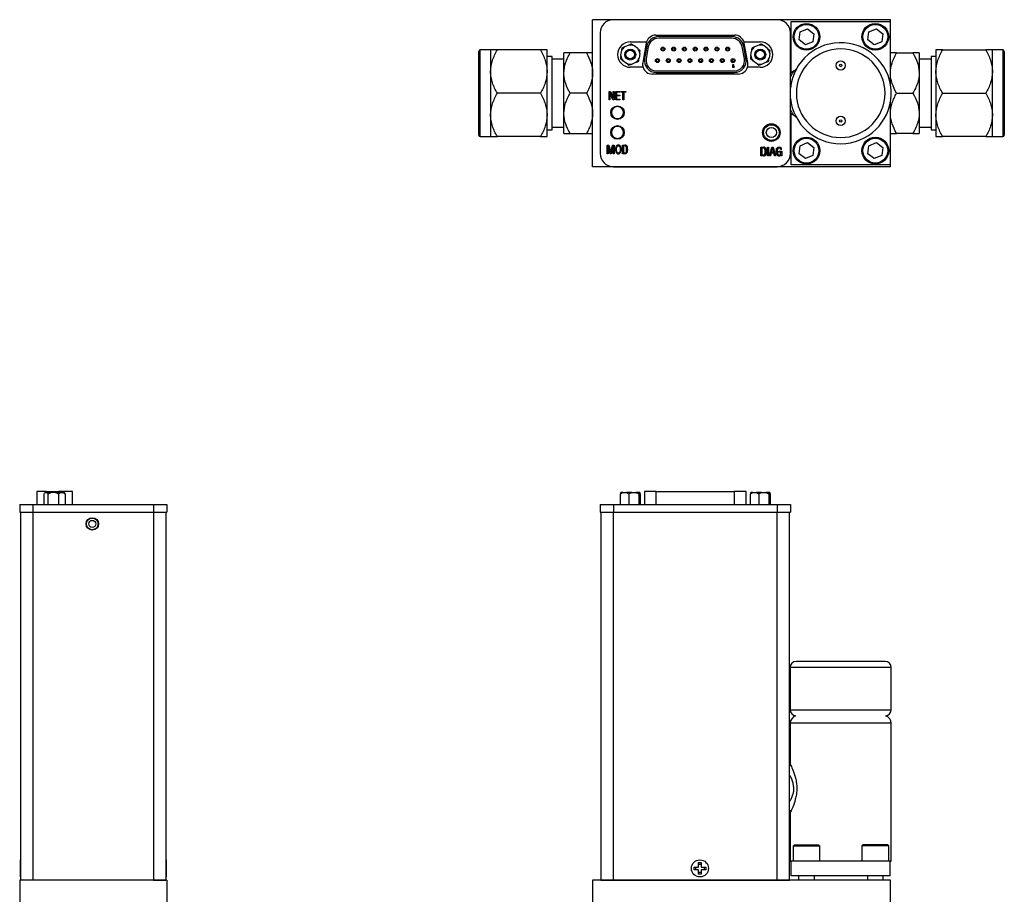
# Model space of a CAD drawing. Header units: inches. Extents: x 2.3 to 13.4, y 1.9 to 9.1.
# Tile 2 of 5: x 2.3 to 7.3, y 4.7 to 9.1. Entities that reach past the tile are written whole.
import ezdxf

# ---------------------------------------------------------------- set-up
doc = ezdxf.new("R2010")
doc.units = ezdxf.units.IN
doc.header["$MEASUREMENT"] = 0

msp = doc.modelspace()

# ---------------------------------------------------------------- linework, layer by layer
at = {"color": 7, "linetype": 'Continuous', "lineweight": 25}
for p, q in [((5.1838, 8.3325), (5.1838, 9.075)), ((6.6868, 9.075), (5.1838, 9.075)), ((6.1152, 9.0748), (5.2885, 9.0748)), ((6.1858, 8.8077), (6.1858, 9.0663)), ((6.1858, 9.0663), (6.6858, 9.0663)), ((6.6858, 9.0663), (6.6858, 8.754)), ((6.6868, 8.7487), (6.6868, 9.075)), ((5.2215, 9.0079), (5.2215, 8.3996)), ((5.5027, 8.9971), (5.901, 8.9971)), ((6.1822, 8.3996), (6.1822, 9.0079)), ((6.2257, 8.9732), (6.231, 9.0135)), ((6.231, 9.0135), (6.2686, 9.0291)), ((6.2686, 9.0291), (6.3009, 9.0043)), ((6.3009, 9.0043), (6.2956, 8.964)), ((6.5732, 8.9732), (6.5785, 9.0135)), ((6.5785, 9.0135), (6.6161, 9.0291)), ((6.6161, 9.0291), (6.6484, 9.0043)), ((6.6484, 9.0043), (6.6431, 8.964)), ((5.3739, 8.9626), (5.4557, 8.9626)), ((5.4542, 8.9564), (5.4368, 8.858)), ((5.8876, 8.9893), (5.5161, 8.9893)), ((5.8876, 8.9811), (5.5161, 8.9811)), ((5.948, 8.9626), (6.0298, 8.9626)), ((5.9668, 8.858), (5.9495, 8.9564)), ((6.258, 8.9484), (6.2257, 8.9732)), ((6.2956, 8.964), (6.258, 8.9484)), ((6.6055, 8.9484), (6.5732, 8.9732)), ((6.6431, 8.964), (6.6055, 8.9484)), ((4.6688, 8.9225), (4.6163, 8.9225)), ((4.6163, 8.485), (4.6163, 8.9225)), ((4.6688, 8.9225), (4.6688, 8.8131)), ((4.92, 8.9225), (4.7027, 8.9225)), ((4.9538, 8.8131), (4.9538, 8.9225)), ((5.0388, 8.8053), (5.0388, 8.9069)), ((5.1524, 8.9069), (5.0703, 8.9069)), ((5.326, 8.8936), (5.3289, 8.9158)), ((5.3663, 8.9461), (5.3456, 8.9375)), ((5.4112, 8.9289), (5.3934, 8.9426)), ((5.4217, 8.9037), (5.4187, 8.8814)), ((5.4568, 8.9396), (5.4461, 8.8786)), ((5.4649, 8.9382), (5.4541, 8.8772)), ((5.9496, 8.8772), (5.9388, 8.9382)), ((5.9576, 8.8786), (5.9469, 8.9396)), ((5.982, 8.8936), (5.9849, 8.9158)), ((6.0223, 8.9461), (6.0016, 8.9375)), ((6.0672, 8.9289), (6.0494, 8.9426)), ((6.0777, 8.9037), (6.0747, 8.8814)), ((6.7183, 8.9069), (6.8004, 8.9069)), ((6.8318, 8.9069), (6.8318, 8.8053)), ((6.9168, 8.9225), (6.9168, 8.8131)), ((6.9507, 8.9225), (7.168, 8.9225)), ((7.2543, 8.9225), (7.2018, 8.9225)), ((7.2018, 8.8131), (7.2018, 8.9225)), ((7.2543, 8.9225), (7.2543, 8.5143)), ((4.9788, 8.8892), (4.9538, 8.8892)), ((4.9788, 8.5183), (4.9788, 8.8892)), ((5.0388, 8.8755), (4.9788, 8.8755)), ((5.3365, 8.8684), (5.3543, 8.8547)), ((5.3814, 8.8511), (5.4021, 8.8597)), ((5.8923, 8.8486), (5.8952, 8.8486)), ((5.8923, 8.8336), (5.8923, 8.8486)), ((5.8952, 8.8486), (5.8952, 8.8362)), ((5.9925, 8.8684), (6.0103, 8.8547)), ((6.0374, 8.8511), (6.0581, 8.8597)), ((6.8918, 8.8755), (6.8318, 8.8755)), ((6.9168, 8.8892), (6.8918, 8.8892)), ((6.8918, 8.8892), (6.8918, 8.5431)), ((4.6688, 8.8131), (4.6688, 8.5944)), ((4.9538, 8.5944), (4.9538, 8.8131)), ((5.0388, 8.6022), (5.0388, 8.8053)), ((5.4384, 8.8347), (5.3739, 8.8347)), ((5.9184, 8.8002), (5.4853, 8.8002)), ((5.5053, 8.8161), (5.8984, 8.8161)), ((5.5053, 8.8079), (5.8984, 8.8079)), ((5.8952, 8.8336), (5.8923, 8.8336)), ((5.8952, 8.8362), (5.8981, 8.8384)), ((5.8981, 8.8359), (5.8952, 8.8336)), ((5.8981, 8.8384), (5.8981, 8.8359)), ((6.0298, 8.8347), (5.9653, 8.8347)), ((6.2004, 8.8161), (6.1822, 8.8056)), ((6.8318, 8.8053), (6.8318, 8.6022)), ((6.9168, 8.8131), (6.9168, 8.5944)), ((7.2018, 8.5944), (7.2018, 8.8131)), ((4.92, 8.7037), (4.7027, 8.7037)), ((5.1524, 8.7037), (5.0703, 8.7037)), ((5.2668, 8.713), (5.2734, 8.713)), ((5.2668, 8.6697), (5.2668, 8.713)), ((5.2714, 8.7069), (5.2714, 8.6697)), ((5.2863, 8.6697), (5.2714, 8.7069)), ((5.2734, 8.713), (5.2879, 8.6766)), ((5.2879, 8.713), (5.2925, 8.713)), ((5.2879, 8.6766), (5.2879, 8.713)), ((5.2925, 8.713), (5.2925, 8.6697)), ((5.3003, 8.713), (5.3218, 8.713)), ((5.3003, 8.6697), (5.3003, 8.713)), ((5.3049, 8.7083), (5.3049, 8.6945)), ((5.3218, 8.7083), (5.3049, 8.7083)), ((5.3218, 8.713), (5.3218, 8.7083)), ((5.3253, 8.713), (5.3519, 8.713)), ((5.3253, 8.7083), (5.3253, 8.713)), ((5.3364, 8.7083), (5.3253, 8.7083)), ((5.3364, 8.6697), (5.3364, 8.7083)), ((5.3415, 8.7083), (5.3415, 8.6697)), ((5.3519, 8.7083), (5.3415, 8.7083)), ((5.3519, 8.713), (5.3519, 8.7083)), ((6.7183, 8.7037), (6.8004, 8.7037)), ((6.9507, 8.7037), (7.168, 8.7037)), ((5.2714, 8.6697), (5.2668, 8.6697)), ((5.2925, 8.6697), (5.2863, 8.6697)), ((5.3218, 8.6697), (5.3003, 8.6697)), ((5.3049, 8.6945), (5.3206, 8.6945)), ((5.3049, 8.6901), (5.3049, 8.6743)), ((5.3206, 8.6901), (5.3049, 8.6901)), ((5.3049, 8.6743), (5.3218, 8.6743)), ((5.3206, 8.6945), (5.3206, 8.6901)), ((5.3218, 8.6743), (5.3218, 8.6697)), ((5.3415, 8.6697), (5.3364, 8.6697)), ((6.6858, 8.6535), (6.6858, 8.3413)), ((6.6868, 8.3325), (6.6868, 8.6588)), ((5.0388, 8.5006), (5.0388, 8.6022)), ((6.1822, 8.6019), (6.1993, 8.5921)), ((6.1858, 8.3413), (6.1858, 8.5998)), ((6.8318, 8.6022), (6.8318, 8.5006)), ((4.6688, 8.5944), (4.6688, 8.485)), ((4.9538, 8.485), (4.9538, 8.5944)), ((6.9168, 8.5944), (6.9168, 8.485)), ((7.2018, 8.485), (7.2018, 8.5944)), ((4.9538, 8.5183), (4.9788, 8.5183)), ((4.9788, 8.532), (5.0388, 8.532)), ((5.0703, 8.5006), (5.1524, 8.5006)), ((6.8004, 8.5006), (6.7183, 8.5006)), ((6.8318, 8.532), (6.8918, 8.532)), ((6.8918, 8.5431), (6.8918, 8.5183)), ((6.8918, 8.5183), (6.9168, 8.5183)), ((7.2543, 8.5143), (7.2543, 8.485)), ((4.6163, 8.485), (4.6688, 8.485)), ((4.92, 8.485), (4.7027, 8.485)), ((6.231, 8.4385), (6.2686, 8.4541)), ((6.2686, 8.4541), (6.3009, 8.4293)), ((6.5785, 8.4385), (6.6161, 8.4541)), ((6.6161, 8.4541), (6.6484, 8.4293)), ((7.168, 8.485), (6.9507, 8.485)), ((7.2018, 8.485), (7.2543, 8.485)), ((5.2578, 8.4416), (5.2662, 8.4416)), ((5.2578, 8.3985), (5.2578, 8.4416)), ((5.2626, 8.4386), (5.2626, 8.3985)), ((5.2726, 8.3985), (5.2626, 8.4386)), ((5.2662, 8.4416), (5.2749, 8.4052)), ((5.2749, 8.4052), (5.2846, 8.4416)), ((5.2879, 8.4386), (5.2775, 8.3985)), ((5.2846, 8.4416), (5.2926, 8.4416)), ((5.2879, 8.3985), (5.2879, 8.4386)), ((5.2926, 8.4416), (5.2926, 8.3985)), ((5.334, 8.3983), (5.334, 8.4417)), ((5.334, 8.4417), (5.3467, 8.4417)), ((5.3389, 8.4375), (5.3389, 8.4025)), ((6.0336, 8.3876), (6.0336, 8.4311)), ((6.0336, 8.4311), (6.0463, 8.4311)), ((6.0385, 8.4268), (6.0385, 8.3919)), ((6.0671, 8.4312), (6.0722, 8.4312)), ((6.0671, 8.3877), (6.0671, 8.4312)), ((6.0722, 8.4312), (6.0722, 8.3877)), ((6.0769, 8.3877), (6.0888, 8.431)), ((6.085, 8.4003), (6.0819, 8.3877)), ((6.0986, 8.4003), (6.085, 8.4003)), ((6.0861, 8.4047), (6.0918, 8.4271)), ((6.0975, 8.4047), (6.0861, 8.4047)), ((6.0888, 8.431), (6.095, 8.431)), ((6.0918, 8.4271), (6.0975, 8.4047)), ((6.095, 8.431), (6.107, 8.3877)), ((6.1019, 8.3877), (6.0986, 8.4003)), ((6.1238, 8.4104), (6.1384, 8.4104)), ((6.1238, 8.406), (6.1238, 8.4104)), ((6.1337, 8.406), (6.1238, 8.406)), ((6.1379, 8.4188), (6.1331, 8.4188)), ((6.1384, 8.4104), (6.1384, 8.3878)), ((6.2257, 8.3982), (6.231, 8.4385)), ((6.3009, 8.4293), (6.2956, 8.389)), ((6.5732, 8.3982), (6.5785, 8.4385)), ((6.6484, 8.4293), (6.6431, 8.389)), ((5.2626, 8.3985), (5.2578, 8.3985)), ((5.2775, 8.3985), (5.2726, 8.3985)), ((5.2926, 8.3985), (5.2879, 8.3985)), ((5.3467, 8.3983), (5.334, 8.3983)), ((6.0463, 8.3876), (6.0336, 8.3876)), ((6.0722, 8.3877), (6.0671, 8.3877)), ((6.0819, 8.3877), (6.0769, 8.3877)), ((6.107, 8.3877), (6.1019, 8.3877)), ((6.1341, 8.3878), (6.1341, 8.392)), ((6.1384, 8.3878), (6.1341, 8.3878)), ((6.258, 8.3734), (6.2257, 8.3982)), ((6.2956, 8.389), (6.258, 8.3734)), ((6.6055, 8.3734), (6.5732, 8.3982)), ((6.6431, 8.389), (6.6055, 8.3734)), ((6.6868, 8.3325), (5.1838, 8.3325)), ((5.2885, 8.3327), (6.1152, 8.3327)), ((6.6858, 8.3413), (6.1858, 8.3413)), ((2.3773, 6.6928), (2.3773, 6.6275)), ((2.427, 6.6928), (2.3773, 6.6928)), ((2.4144, 6.6275), (2.4144, 6.681)), ((2.4199, 6.6869), (2.4171, 6.6841)), ((2.4205, 6.6869), (2.4199, 6.6869)), ((2.4205, 6.6869), (2.4291, 6.6869)), ((2.427, 6.6928), (2.488, 6.6928)), ((2.427, 6.6869), (2.427, 6.6928)), ((2.4508, 6.6869), (2.4291, 6.6869)), ((2.4351, 6.6275), (2.4351, 6.681)), ((2.473, 6.6869), (2.4508, 6.6869)), ((2.4982, 6.6869), (2.473, 6.6869)), ((2.5587, 6.6928), (2.488, 6.6928)), ((2.488, 6.6928), (2.488, 6.6869)), ((2.4886, 6.6275), (2.4886, 6.681)), ((2.4982, 6.6869), (2.5119, 6.6869)), ((2.516, 6.6869), (2.5119, 6.6869)), ((2.5188, 6.6841), (2.516, 6.6869)), ((2.5215, 6.681), (2.5186, 6.6839)), ((2.5215, 6.681), (2.5215, 6.6275)), ((2.5587, 6.6275), (2.5587, 6.6928)), ((5.324, 6.6275), (5.324, 6.681)), ((5.3365, 6.6869), (5.326, 6.6869)), ((5.3365, 6.6869), (5.3543, 6.6869)), ((5.3814, 6.6869), (5.3543, 6.6869)), ((5.3668, 6.681), (5.3668, 6.6275)), ((5.3814, 6.6869), (5.4021, 6.6869)), ((5.4187, 6.6869), (5.4021, 6.6869)), ((5.4167, 6.681), (5.4167, 6.6275)), ((5.4217, 6.6869), (5.4187, 6.6869)), ((5.4237, 6.681), (5.4237, 6.6275)), ((5.4451, 6.6928), (5.4451, 6.6275)), ((5.5053, 6.6928), (5.4451, 6.6928)), ((5.5053, 6.6928), (5.8984, 6.6928)), ((5.5053, 6.6275), (5.5053, 6.6928)), ((5.9586, 6.6928), (5.8984, 6.6928)), ((5.8984, 6.6928), (5.8984, 6.6275)), ((5.9586, 6.6275), (5.9586, 6.6928)), ((5.98, 6.6275), (5.98, 6.681)), ((5.9925, 6.6869), (5.982, 6.6869)), ((5.9925, 6.6869), (6.0103, 6.6869)), ((6.0374, 6.6869), (6.0103, 6.6869)), ((6.0228, 6.681), (6.0228, 6.6275)), ((6.0374, 6.6869), (6.0581, 6.6869)), ((6.0747, 6.6869), (6.0581, 6.6869)), ((6.0727, 6.681), (6.0727, 6.6275)), ((6.0777, 6.6869), (6.0747, 6.6869)), ((6.0797, 6.681), (6.0797, 6.6275)), ((2.2918, 6.6275), (2.2918, 6.5881)), ((2.2918, 6.6275), (2.3587, 6.6275)), ((2.3587, 6.6275), (2.3587, 6.5881)), ((2.3587, 6.6275), (2.967, 6.6275)), ((2.9281, 6.6285), (2.9281, 6.6275)), ((2.965, 6.6275), (2.965, 6.6285)), ((2.967, 6.6275), (2.967, 6.5881)), ((2.967, 6.6275), (3.0339, 6.6275)), ((3.0339, 6.6275), (3.0339, 6.5881)), ((5.2215, 6.6275), (5.2215, 6.5881)), ((5.2215, 6.6275), (5.2885, 6.6275)), ((5.2885, 6.6275), (5.2885, 6.5881)), ((5.2885, 6.6275), (6.1152, 6.6275)), ((5.3046, 6.6285), (5.3046, 6.6275)), ((5.3222, 6.6275), (5.3222, 6.6285)), ((6.1152, 6.6275), (6.1152, 6.5881)), ((6.1152, 6.6275), (6.1822, 6.6275)), ((6.1822, 6.6275), (6.1822, 6.5881)), ((2.2918, 6.5881), (2.3587, 6.5881)), ((2.2956, 6.5881), (2.2956, 4.7309)), ((2.3581, 6.5881), (2.3581, 4.7309)), ((2.3587, 6.5881), (2.967, 6.5881)), ((2.967, 6.5881), (3.0339, 6.5881)), ((2.9676, 6.5881), (2.9676, 4.7309)), ((3.0301, 6.5881), (3.0301, 4.7309)), ((5.2215, 6.5881), (5.2885, 6.5881)), ((5.2253, 6.5881), (5.2253, 4.7309)), ((5.2878, 6.5881), (5.2878, 4.7309)), ((5.2885, 6.5881), (6.1152, 6.5881)), ((6.1152, 6.5881), (6.1822, 6.5881)), ((6.1158, 4.7309), (6.1158, 6.5881)), ((6.1783, 4.7309), (6.1783, 6.5881)), ((6.6596, 5.8348), (6.4358, 5.8348)), ((6.1808, 5.8035), (6.1808, 5.591)), ((6.4358, 5.8035), (6.1808, 5.8035)), ((6.6908, 5.8035), (6.4358, 5.8035)), ((6.6908, 5.591), (6.6908, 5.8035)), ((6.1808, 5.591), (6.6908, 5.591)), ((6.1808, 5.5224), (6.1808, 5.3174)), ((6.6908, 5.5224), (6.1808, 5.5224)), ((6.6908, 4.8268), (6.6908, 5.5224)), ((6.1808, 5.0713), (6.1808, 4.8268)), ((6.2008, 4.9068), (6.1958, 4.9018)), ((6.1958, 4.9018), (6.1958, 4.8268)), ((6.3308, 4.9018), (6.1958, 4.9018)), ((6.2056, 4.9068), (6.2008, 4.9068)), ((6.3258, 4.9068), (6.2056, 4.9068)), ((6.3308, 4.9018), (6.3258, 4.9068)), ((6.3308, 4.8268), (6.3308, 4.9018)), ((6.5483, 4.9088), (6.5433, 4.9038)), ((6.5433, 4.9038), (6.5433, 4.8268)), ((6.6783, 4.9038), (6.5433, 4.9038)), ((6.5531, 4.9088), (6.5483, 4.9088)), ((6.6733, 4.9088), (6.5531, 4.9088)), ((6.6783, 4.9038), (6.6733, 4.9088)), ((6.6783, 4.8268), (6.6783, 4.9038)), ((2.2956, 4.8312), (2.2936, 4.8329)), ((2.2936, 4.8329), (2.2936, 4.7469)), ((3.0321, 4.8329), (3.0301, 4.8312)), ((3.0321, 4.7469), (3.0321, 4.8329)), ((6.1808, 4.8268), (6.1858, 4.8268)), ((6.1858, 4.7518), (6.1858, 4.8268)), ((6.6858, 4.8268), (6.1858, 4.8268)), ((6.6858, 4.7518), (6.6858, 4.8268)), ((6.6858, 4.8268), (6.6908, 4.8268)), ((5.6955, 4.7966), (5.7187, 4.7966)), ((5.6955, 4.7831), (5.6955, 4.7966)), ((5.7187, 4.7831), (5.6955, 4.7831)), ((5.7042, 4.7831), (5.7042, 4.7966)), ((5.7187, 4.8199), (5.7322, 4.8199)), ((5.7187, 4.7966), (5.7187, 4.8199)), ((5.7187, 4.8112), (5.7322, 4.8112)), ((5.7187, 4.7599), (5.7187, 4.7831)), ((5.7322, 4.8199), (5.7322, 4.7966)), ((5.7322, 4.7966), (5.7555, 4.7966)), ((5.7555, 4.7831), (5.7322, 4.7831)), ((5.7322, 4.7831), (5.7322, 4.7599)), ((5.7468, 4.7966), (5.7468, 4.7831)), ((5.7555, 4.7966), (5.7555, 4.7831)), ((3.0341, 4.7308), (2.2916, 4.7308)), ((2.2916, 4.7308), (2.2916, 3.9883)), ((2.2936, 4.7469), (2.2956, 4.7485)), ((2.3581, 4.7309), (2.2956, 4.7309)), ((2.3381, 4.7309), (2.3381, 4.7308)), ((2.9676, 4.7309), (2.3581, 4.7309)), ((2.4176, 4.7308), (2.4176, 4.7309)), ((2.9131, 4.7309), (2.9131, 4.7308)), ((2.9676, 4.7309), (3.0301, 4.7309)), ((2.9926, 4.7308), (2.9926, 4.7309)), ((3.0301, 4.7485), (3.0321, 4.7469)), ((3.0341, 4.7308), (3.0341, 3.9883)), ((6.6868, 4.7308), (5.1838, 4.7308)), ((5.1838, 4.7308), (5.1838, 3.9883)), ((5.2253, 4.7309), (5.2878, 4.7309)), ((5.2878, 4.7309), (6.1158, 4.7309)), ((5.7322, 4.7685), (5.7187, 4.7685)), ((5.7322, 4.7599), (5.7187, 4.7599)), ((6.1158, 4.7309), (6.1783, 4.7309)), ((6.6858, 4.7518), (6.1858, 4.7518)), ((6.2236, 4.7518), (6.2236, 4.7308)), ((6.3031, 4.7308), (6.3031, 4.7518)), ((6.5711, 4.7518), (6.5711, 4.7308)), ((6.6506, 4.7308), (6.6506, 4.7518)), ((6.6868, 3.9883), (6.6868, 4.7308))]:
    msp.add_line(p, q, dxfattribs=at)
for centre, radius in [((6.2633, 8.9887), 0.0675), ((6.2633, 8.9887), 0.0625), ((6.6108, 8.9887), 0.0675), ((6.6108, 8.9887), 0.0625), ((5.3738, 8.8986), 0.0276), ((5.3738, 8.8986), 0.0217), ((5.5383, 8.9266), 0.01), ((5.5383, 8.9266), 0.00625), ((5.5928, 8.9266), 0.01), ((5.5928, 8.9266), 0.00625), ((5.6473, 8.9266), 0.01), ((5.6473, 8.9266), 0.00625), ((5.7018, 8.9266), 0.01), ((5.7018, 8.9266), 0.00625), ((5.7563, 8.9266), 0.01), ((5.7563, 8.9266), 0.00625), ((5.8108, 8.9266), 0.01), ((5.8108, 8.9266), 0.00625), ((5.8653, 8.9266), 0.01), ((5.8653, 8.9266), 0.00625), ((6.0298, 8.8986), 0.0276), ((6.0298, 8.8986), 0.0217), ((5.5111, 8.8686), 0.01), ((5.5111, 8.8686), 0.00625), ((5.5656, 8.8686), 0.01), ((5.5656, 8.8686), 0.00625), ((5.6201, 8.8686), 0.01), ((5.6201, 8.8686), 0.00625), ((5.6746, 8.8686), 0.01), ((5.6746, 8.8686), 0.00625), ((5.7291, 8.8686), 0.01), ((5.7291, 8.8686), 0.00625), ((5.7836, 8.8686), 0.01), ((5.7836, 8.8686), 0.00625), ((5.8381, 8.8686), 0.01), ((5.8381, 8.8686), 0.00625), ((5.8926, 8.8686), 0.01), ((5.8926, 8.8686), 0.00625), ((6.4358, 8.8438), 0.0235), ((6.4358, 8.8438), 0.00603), ((5.3093, 8.6058), 0.0344), ((6.086, 8.505), 0.0443), ((6.4358, 8.5638), 0.0235), ((6.4358, 8.5638), 0.00603), ((5.3093, 8.5058), 0.0344), ((6.086, 8.505), 0.0394), ((6.086, 8.505), 0.0256), ((6.2633, 8.4138), 0.0675), ((6.2633, 8.4138), 0.0625), ((6.6108, 8.4138), 0.0675), ((6.6108, 8.4138), 0.0625), ((2.6579, 6.5291), 0.0315), ((2.6579, 6.5291), 0.0295), ((2.6579, 6.5291), 0.0178), ((5.7255, 4.7899), 0.043)]:
    msp.add_circle(centre, radius, dxfattribs=at)
for centre, radius, start, end in [((5.2885, 9.0079), 0.0669, 90, 180), ((6.1152, 9.0079), 0.0669, 0, 90), ((5.5027, 8.9478), 0.0492, 90, 162.5424), ((5.901, 8.9478), 0.0492, 17.4576, 90), ((5.3739, 8.8986), 0.064, 90, 270), ((5.3738, 8.8986), 0.0481, 66.0156, 99.0297), ((5.5027, 8.9478), 0.0492, 162.5424, 170), ((5.5161, 8.9291), 0.0602, 90, 170), ((5.5161, 8.9291), 0.052, 90, 170), ((5.8876, 8.9291), 0.0602, 10, 90), ((5.8876, 8.9291), 0.052, 10, 90), ((5.901, 8.9478), 0.0492, 10, 17.4576), ((6.0298, 8.8986), 0.0481, 66.0156, 99.0297), ((6.0298, 8.8986), 0.064, 270, 90), ((6.4358, 8.7037), 0.255, 270, 174.1788), ((4.6163, 8.915), 0.0075, 90, 180), ((5.3738, 8.8986), 0.0481, 126.0156, 159.0297), ((5.3738, 8.8986), 0.0481, 6.0156, 39.0297), ((6.0298, 8.8986), 0.0481, 126.0156, 159.0297), ((6.0298, 8.8986), 0.0481, 6.0156, 39.0297), ((7.2543, 8.915), 0.0075, 0, 90), ((5.3738, 8.8986), 0.0481, 186.0156, 219.0297), ((5.3738, 8.8986), 0.0481, 246.0156, 279.0297), ((5.3738, 8.8986), 0.0481, 306.0156, 339.0297), ((5.4853, 8.8494), 0.0492, 170, 197.4576), ((5.5053, 8.8681), 0.0602, 170, 270), ((5.5053, 8.8681), 0.052, 170, 270), ((5.8984, 8.8681), 0.0602, 270, 10), ((5.8984, 8.8681), 0.052, 270, 10), ((5.9184, 8.8494), 0.0492, 342.5424, 10), ((6.0298, 8.8986), 0.0481, 186.0156, 219.0297), ((6.0298, 8.8986), 0.0481, 246.0156, 279.0297), ((6.0298, 8.8986), 0.0481, 306.0156, 339.0297), ((5.4853, 8.8494), 0.0492, 197.4576, 270), ((5.9184, 8.8494), 0.0492, 270, 342.5424), ((6.4358, 8.7037), 0.255, 185.8212, 270), ((5.3093, 8.6058), 0.0305, 0, 180), ((5.3093, 8.6058), 0.0305, 180, 0), ((5.3093, 8.5058), 0.0305, 0, 180), ((5.3093, 8.5058), 0.0305, 180, 0), ((4.6163, 8.4925), 0.0075, 180, 270), ((7.2543, 8.4925), 0.0075, 270, 0), ((5.3572, 8.42), 0.0579, 167.7502, 192.2498), ((5.3134, 8.4299), 0.0129, 10.726, 169.274), ((5.3134, 8.4102), 0.0129, 190.726, 349.274), ((5.2696, 8.42), 0.0579, 347.7502, 12.2498), ((5.3473, 8.4292), 0.0125, 14.1945, 92.7321), ((5.3473, 8.4108), 0.0125, 267.2679, 345.8055), ((5.2987, 8.42), 0.0567, 348.2359, 11.7641), ((5.3029, 8.42), 0.0579, 347.7502, 12.2498), ((6.0469, 8.4186), 0.0125, 14.1945, 92.7321), ((5.9983, 8.4094), 0.0567, 348.2359, 11.7641), ((6.0025, 8.4094), 0.0579, 347.7502, 12.2498), ((6.1635, 8.4097), 0.0478, 165.6029, 194.8476), ((6.125, 8.4201), 0.00792, 9.5532, 169.0816), ((6.0791, 8.4141), 0.0542, 4.9792, 7.7827), ((6.1044, 8.4046), 0.0293, 346.7425, 2.8106), ((6.1171, 8.418), 0.0208, 2.2064, 23.2928), ((5.2885, 8.3996), 0.0669, 180, 270), ((6.0469, 8.4001), 0.0125, 267.2679, 345.8055), ((6.1242, 8.3988), 0.012, 197.0663, 325.86), ((6.1152, 8.3996), 0.0669, 270, 0), ((6.1251, 8.3993), 0.00802, 193.7358, 349.5139), ((6.2121, 5.8035), 0.0312, 90, 180), ((6.6596, 5.8035), 0.0312, 0, 90), ((6.2121, 5.591), 0.0312, 180, 263.3546), ((6.6596, 5.591), 0.0313, 276.6454, 0), ((6.2202, 5.5224), 0.0394, 107.3439, 180), ((6.6515, 5.5224), 0.0394, 0, 72.6561)]:
    msp.add_arc(centre, radius, start, end, dxfattribs=at)
for points in [[(5.3809, 8.9522), (5.3762, 8.9502), (5.3714, 8.9482), (5.3663, 8.9461)], [(5.3934, 8.9426), (5.389, 8.9459), (5.3849, 8.9491), (5.3809, 8.9522)], [(6.0369, 8.9522), (6.0322, 8.9502), (6.0274, 8.9482), (6.0223, 8.9461)], [(6.0494, 8.9426), (6.045, 8.9459), (6.0409, 8.9491), (6.0369, 8.9522)], [(5.331, 8.9315), (5.3303, 8.9265), (5.3297, 8.9213), (5.3289, 8.9158)], [(5.3456, 8.9375), (5.3405, 8.9354), (5.3357, 8.9334), (5.331, 8.9315)], [(5.4237, 8.9193), (5.4197, 8.9224), (5.4156, 8.9256), (5.4112, 8.9289)], [(5.4217, 8.9037), (5.4224, 8.9091), (5.4231, 8.9143), (5.4237, 8.9193)], [(5.987, 8.9315), (5.9863, 8.9265), (5.9857, 8.9213), (5.9849, 8.9158)], [(6.0016, 8.9375), (5.9965, 8.9354), (5.9917, 8.9334), (5.987, 8.9315)], [(6.0797, 8.9193), (6.0757, 8.9224), (6.0716, 8.9256), (6.0672, 8.9289)], [(6.0777, 8.9037), (6.0784, 8.9091), (6.0791, 8.9143), (6.0797, 8.9193)], [(5.326, 8.8936), (5.3253, 8.8881), (5.3246, 8.883), (5.324, 8.878)], [(5.324, 8.878), (5.328, 8.8749), (5.3321, 8.8717), (5.3365, 8.8684)], [(5.3543, 8.8547), (5.3587, 8.8513), (5.3628, 8.8482), (5.3668, 8.8451)], [(5.3668, 8.8451), (5.3715, 8.847), (5.3763, 8.849), (5.3814, 8.8511)], [(5.4021, 8.8597), (5.4072, 8.8619), (5.412, 8.8639), (5.4167, 8.8658)], [(5.4167, 8.8658), (5.4173, 8.8708), (5.418, 8.876), (5.4187, 8.8814)], [(5.982, 8.8936), (5.9813, 8.8881), (5.9806, 8.883), (5.98, 8.878)], [(5.98, 8.878), (5.984, 8.8749), (5.9881, 8.8717), (5.9925, 8.8684)], [(6.0103, 8.8547), (6.0147, 8.8513), (6.0188, 8.8482), (6.0228, 8.8451)], [(6.0228, 8.8451), (6.0275, 8.847), (6.0323, 8.849), (6.0374, 8.8511)], [(6.0581, 8.8597), (6.0632, 8.8619), (6.068, 8.8639), (6.0727, 8.8658)], [(6.0727, 8.8658), (6.0733, 8.8708), (6.074, 8.876), (6.0747, 8.8814)], [(2.4144, 6.681), (2.4164, 6.6836), (2.4184, 6.6856), (2.4205, 6.6869)], [(2.4291, 6.6869), (2.4312, 6.6856), (2.4332, 6.6836), (2.4351, 6.681)], [(2.4351, 6.681), (2.4401, 6.6836), (2.4453, 6.6856), (2.4508, 6.6869)], [(2.473, 6.6869), (2.4785, 6.6856), (2.4836, 6.6836), (2.4886, 6.681)], [(2.4886, 6.681), (2.4917, 6.6836), (2.4949, 6.6856), (2.4982, 6.6869)], [(2.5119, 6.6869), (2.5152, 6.6856), (2.5184, 6.6836), (2.5215, 6.681)], [(5.324, 6.681), (5.328, 6.6836), (5.3321, 6.6856), (5.3365, 6.6869)], [(5.326, 6.6869), (5.3253, 6.6856), (5.3246, 6.6836), (5.324, 6.681)], [(5.3543, 6.6869), (5.3587, 6.6856), (5.3628, 6.6836), (5.3668, 6.681)], [(5.3668, 6.681), (5.3715, 6.6836), (5.3763, 6.6856), (5.3814, 6.6869)], [(5.4021, 6.6869), (5.4072, 6.6856), (5.412, 6.6836), (5.4167, 6.681)], [(5.4167, 6.681), (5.4173, 6.6836), (5.418, 6.6856), (5.4187, 6.6869)], [(5.4217, 6.6869), (5.4224, 6.6856), (5.4231, 6.6836), (5.4237, 6.681)], [(5.98, 6.681), (5.984, 6.6836), (5.9881, 6.6856), (5.9925, 6.6869)], [(5.982, 6.6869), (5.9813, 6.6856), (5.9806, 6.6836), (5.98, 6.681)], [(6.0103, 6.6869), (6.0147, 6.6856), (6.0188, 6.6836), (6.0228, 6.681)], [(6.0228, 6.681), (6.0275, 6.6836), (6.0323, 6.6856), (6.0374, 6.6869)], [(6.0581, 6.6869), (6.0632, 6.6856), (6.068, 6.6836), (6.0727, 6.681)], [(6.0727, 6.681), (6.0733, 6.6836), (6.074, 6.6856), (6.0747, 6.6869)], [(6.0777, 6.6869), (6.0784, 6.6856), (6.0791, 6.6836), (6.0797, 6.681)]]:
    msp.add_open_spline(points, degree=3, dxfattribs=at)
for points, knots in [([(4.6088, 8.4928), (4.6088, 8.4927), (4.6088, 8.4926), (4.6088, 8.4972), (4.6088, 8.506), (4.6088, 8.5148), (4.6088, 8.5255), (4.6088, 8.5417), (4.6088, 8.5652), (4.6088, 8.594), (4.6088, 8.6212), (4.6088, 8.6463), (4.6088, 8.6708), (4.6088, 8.6941), (4.6088, 8.7229), (4.6088, 8.7516), (4.6088, 8.7793), (4.6088, 8.7991), (4.6088, 8.8178), (4.6088, 8.8405), (4.6088, 8.8649), (4.6088, 8.8852), (4.6088, 8.8988), (4.6088, 8.9077), (4.6088, 8.9128), (4.6088, 8.915), (4.6088, 8.9148), (4.6088, 8.9147)], [0, 0, 0, 0, 0.017653, 0.083286, 0.116139, 0.149007, 0.181175, 0.213359, 0.275063, 0.33328, 0.372102, 0.412136, 0.453301, 0.485469, 0.517653, 0.583286, 0.616139, 0.649007, 0.681175, 0.713359, 0.775063, 0.83328, 0.872102, 0.912136, 0.953301, 0.985469, 1, 1, 1, 1]), ([(4.6688, 8.8131), (4.6688, 8.8323), (4.6723, 8.851), (4.6813, 8.8785), (4.6849, 8.8875), (4.6932, 8.9053), (4.6977, 8.9139), (4.7027, 8.9225)], [0, 0, 0, 0, 0.5, 0.5, 0.75, 0.75, 1, 1, 1, 1]), ([(4.7027, 8.9225), (4.6928, 8.9225), (4.6844, 8.9225), (4.6754, 8.9225), (4.673, 8.9225), (4.6697, 8.9225), (4.6688, 8.9225), (4.6688, 8.9225)], [0, 0, 0, 0, 0.5, 0.5, 0.75, 0.75, 1, 1, 1, 1]), ([(4.92, 8.9225), (4.9299, 8.9054), (4.9383, 8.8878), (4.9473, 8.8606), (4.9497, 8.8514), (4.953, 8.8325), (4.9538, 8.8228), (4.9538, 8.8131)], [0, 0, 0, 0, 0.5, 0.5, 0.75, 0.75, 1, 1, 1, 1]), ([(4.9538, 8.9225), (4.9538, 8.9225), (4.9504, 8.9225), (4.9414, 8.9225), (4.9378, 8.9225), (4.9295, 8.9225), (4.9249, 8.9225), (4.92, 8.9225)], [0, 0, 0, 0, 0.5, 0.5, 0.75, 0.75, 1, 1, 1, 1]), ([(5.0388, 8.8053), (5.0388, 8.8231), (5.042, 8.8405), (5.0504, 8.866), (5.0538, 8.8744), (5.0614, 8.8909), (5.0657, 8.8989), (5.0703, 8.9069)], [0, 0, 0, 0, 0.5, 0.5, 0.75, 0.75, 1, 1, 1, 1]), ([(5.0703, 8.9069), (5.0611, 8.9069), (5.0533, 8.9069), (5.0449, 8.9069), (5.0427, 8.9069), (5.0397, 8.9069), (5.0388, 8.9069), (5.0388, 8.9069)], [0, 0, 0, 0, 0.5, 0.5, 0.75, 0.75, 1, 1, 1, 1]), ([(5.1524, 8.9069), (5.1616, 8.891), (5.1694, 8.8747), (5.1778, 8.8494), (5.18, 8.8408), (5.183, 8.8233), (5.1838, 8.8143), (5.1838, 8.8053)], [0, 0, 0, 0, 0.5, 0.5, 0.75, 0.75, 1, 1, 1, 1]), ([(5.1838, 8.9069), (5.1838, 8.9069), (5.1807, 8.9069), (5.1723, 8.9069), (5.1689, 8.9069), (5.1613, 8.9069), (5.157, 8.9069), (5.1524, 8.9069)], [0, 0, 0, 0, 0.5, 0.5, 0.75, 0.75, 1, 1, 1, 1]), ([(6.4358, 8.48), (6.3765, 8.48), (6.3196, 8.5036), (6.2357, 8.5875), (6.2121, 8.6444), (6.2121, 8.7631), (6.2357, 8.82), (6.3196, 8.9039), (6.3765, 8.9275), (6.4952, 8.9275), (6.5521, 8.9039), (6.636, 8.82), (6.6596, 8.7631), (6.6596, 8.6444), (6.636, 8.5875), (6.5521, 8.5036), (6.4952, 8.48), (6.4358, 8.48)], [0, 0, 0, 0, 0.125, 0.125, 0.25, 0.25, 0.375, 0.375, 0.5, 0.5, 0.625, 0.625, 0.75, 0.75, 0.875, 0.875, 1, 1, 1, 1]), ([(6.6868, 8.8053), (6.6868, 8.8231), (6.69, 8.8405), (6.6984, 8.866), (6.7018, 8.8744), (6.7094, 8.8909), (6.7137, 8.8989), (6.7183, 8.9069)], [0, 0, 0, 0, 0.5, 0.5, 0.75, 0.75, 1, 1, 1, 1]), ([(6.7183, 8.9069), (6.7091, 8.9069), (6.7013, 8.9069), (6.6929, 8.9069), (6.6907, 8.9069), (6.6877, 8.9069), (6.6868, 8.9069), (6.6868, 8.9069)], [0, 0, 0, 0, 0.5, 0.5, 0.75, 0.75, 1, 1, 1, 1]), ([(6.8004, 8.9069), (6.8096, 8.891), (6.8174, 8.8747), (6.8258, 8.8494), (6.828, 8.8408), (6.831, 8.8233), (6.8318, 8.8143), (6.8318, 8.8053)], [0, 0, 0, 0, 0.5, 0.5, 0.75, 0.75, 1, 1, 1, 1]), ([(6.8318, 8.9069), (6.8318, 8.9069), (6.8287, 8.9069), (6.8203, 8.9069), (6.8169, 8.9069), (6.8093, 8.9069), (6.805, 8.9069), (6.8004, 8.9069)], [0, 0, 0, 0, 0.5, 0.5, 0.75, 0.75, 1, 1, 1, 1]), ([(6.9168, 8.8131), (6.9168, 8.8323), (6.9203, 8.851), (6.9293, 8.8785), (6.9329, 8.8875), (6.9412, 8.9053), (6.9457, 8.9139), (6.9507, 8.9225)], [0, 0, 0, 0, 0.5, 0.5, 0.75, 0.75, 1, 1, 1, 1]), ([(6.9507, 8.9225), (6.9408, 8.9225), (6.9324, 8.9225), (6.9234, 8.9225), (6.921, 8.9225), (6.9177, 8.9225), (6.9168, 8.9225), (6.9168, 8.9225)], [0, 0, 0, 0, 0.5, 0.5, 0.75, 0.75, 1, 1, 1, 1]), ([(7.168, 8.9225), (7.1779, 8.9054), (7.1863, 8.8878), (7.1953, 8.8606), (7.1977, 8.8514), (7.201, 8.8325), (7.2018, 8.8228), (7.2018, 8.8131)], [0, 0, 0, 0, 0.5, 0.5, 0.75, 0.75, 1, 1, 1, 1]), ([(7.2018, 8.9225), (7.2018, 8.9225), (7.1984, 8.9225), (7.1894, 8.9225), (7.1858, 8.9225), (7.1775, 8.9225), (7.1729, 8.9225), (7.168, 8.9225)], [0, 0, 0, 0, 0.5, 0.5, 0.75, 0.75, 1, 1, 1, 1]), ([(7.2618, 8.9147), (7.2618, 8.9148), (7.2618, 8.9149), (7.2618, 8.9103), (7.2618, 8.9015), (7.2618, 8.8927), (7.2618, 8.882), (7.2618, 8.8658), (7.2618, 8.8423), (7.2618, 8.8135), (7.2618, 8.7863), (7.2618, 8.7612), (7.2618, 8.7367), (7.2618, 8.7134), (7.2618, 8.6846), (7.2618, 8.6559), (7.2618, 8.6282), (7.2618, 8.6084), (7.2618, 8.5897), (7.2618, 8.567), (7.2618, 8.5423), (7.2618, 8.5278), (7.2618, 8.5208)], [0, 0, 0, 0, 0.0211845, 0.0999495, 0.1393751, 0.1788199, 0.2174242, 0.2560472, 0.3300968, 0.3999616, 0.4465515, 0.4945949, 0.5439957, 0.5825999, 0.6212229, 0.6999878, 0.7394135, 0.7788583, 0.8174626, 0.8560855, 0.9301352, 1, 1, 1, 1]), ([(4.7027, 8.7037), (4.6928, 8.7209), (4.6844, 8.7384), (4.6754, 8.7657), (4.673, 8.7749), (4.6697, 8.7938), (4.6688, 8.8034), (4.6688, 8.8131)], [0, 0, 0, 0, 0.5, 0.5, 0.75, 0.75, 1, 1, 1, 1]), ([(4.9538, 8.8131), (4.9538, 8.7939), (4.9504, 8.7752), (4.9414, 8.7478), (4.9378, 8.7387), (4.9295, 8.721), (4.9249, 8.7123), (4.92, 8.7037)], [0, 0, 0, 0, 0.5, 0.5, 0.75, 0.75, 1, 1, 1, 1]), ([(5.0703, 8.7037), (5.0611, 8.7197), (5.0533, 8.7359), (5.0449, 8.7612), (5.0427, 8.7698), (5.0397, 8.7873), (5.0388, 8.7963), (5.0388, 8.8053)], [0, 0, 0, 0, 0.5, 0.5, 0.75, 0.75, 1, 1, 1, 1]), ([(5.1838, 8.8053), (5.1838, 8.7875), (5.1807, 8.7701), (5.1723, 8.7446), (5.1689, 8.7362), (5.1613, 8.7198), (5.157, 8.7117), (5.1524, 8.7037)], [0, 0, 0, 0, 0.5, 0.5, 0.75, 0.75, 1, 1, 1, 1]), ([(6.1822, 8.7846), (6.1853, 8.7913), (6.1904, 8.802), (6.1974, 8.8111), (6.2002, 8.8156), (6.2004, 8.8159), (6.2005, 8.816)], [0, 0, 0, 0, 0.386284, 0.61643, 0.822299, 1, 1, 1, 1]), ([(6.2106, 8.825), (6.2093, 8.8234), (6.2062, 8.8198), (6.2021, 8.8171), (6.1997, 8.8157)], [0, 0, 0, 0, 0.438302, 1, 1, 1, 1]), ([(6.7183, 8.7037), (6.7091, 8.7197), (6.7013, 8.7359), (6.6929, 8.7612), (6.6907, 8.7698), (6.6877, 8.7873), (6.6868, 8.7963), (6.6868, 8.8053)], [0, 0, 0, 0, 0.5, 0.5, 0.75, 0.75, 1, 1, 1, 1]), ([(6.8318, 8.8053), (6.8318, 8.7875), (6.8287, 8.7701), (6.8203, 8.7446), (6.8169, 8.7362), (6.8093, 8.7198), (6.805, 8.7117), (6.8004, 8.7037)], [0, 0, 0, 0, 0.5, 0.5, 0.75, 0.75, 1, 1, 1, 1]), ([(6.9507, 8.7037), (6.9408, 8.7209), (6.9324, 8.7384), (6.9234, 8.7657), (6.921, 8.7749), (6.9177, 8.7938), (6.9168, 8.8034), (6.9168, 8.8131)], [0, 0, 0, 0, 0.5, 0.5, 0.75, 0.75, 1, 1, 1, 1]), ([(7.2018, 8.8131), (7.2018, 8.7939), (7.1984, 8.7752), (7.1894, 8.7478), (7.1858, 8.7387), (7.1775, 8.721), (7.1729, 8.7123), (7.168, 8.7037)], [0, 0, 0, 0, 0.5, 0.5, 0.75, 0.75, 1, 1, 1, 1]), ([(4.6688, 8.5944), (4.6688, 8.6136), (4.6723, 8.6323), (4.6813, 8.6597), (4.6849, 8.6688), (4.6932, 8.6865), (4.6977, 8.6952), (4.7027, 8.7037)], [0, 0, 0, 0, 0.5, 0.5, 0.75, 0.75, 1, 1, 1, 1]), ([(4.92, 8.7037), (4.9299, 8.6866), (4.9383, 8.6691), (4.9473, 8.6418), (4.9497, 8.6326), (4.953, 8.6137), (4.9538, 8.6041), (4.9538, 8.5944)], [0, 0, 0, 0, 0.5, 0.5, 0.75, 0.75, 1, 1, 1, 1]), ([(5.0388, 8.6022), (5.0388, 8.62), (5.042, 8.6374), (5.0504, 8.6629), (5.0538, 8.6713), (5.0614, 8.6877), (5.0657, 8.6958), (5.0703, 8.7037)], [0, 0, 0, 0, 0.5, 0.5, 0.75, 0.75, 1, 1, 1, 1]), ([(5.1524, 8.7037), (5.1616, 8.6878), (5.1694, 8.6716), (5.1778, 8.6463), (5.18, 8.6377), (5.183, 8.6202), (5.1838, 8.6112), (5.1838, 8.6022)], [0, 0, 0, 0, 0.5, 0.5, 0.75, 0.75, 1, 1, 1, 1]), ([(6.6868, 8.6022), (6.6868, 8.62), (6.69, 8.6374), (6.6984, 8.6629), (6.7018, 8.6713), (6.7094, 8.6877), (6.7137, 8.6958), (6.7183, 8.7037)], [0, 0, 0, 0, 0.5, 0.5, 0.75, 0.75, 1, 1, 1, 1]), ([(6.8004, 8.7037), (6.8096, 8.6878), (6.8174, 8.6716), (6.8258, 8.6463), (6.828, 8.6377), (6.831, 8.6202), (6.8318, 8.6112), (6.8318, 8.6022)], [0, 0, 0, 0, 0.5, 0.5, 0.75, 0.75, 1, 1, 1, 1]), ([(6.9168, 8.5944), (6.9168, 8.6136), (6.9203, 8.6323), (6.9293, 8.6597), (6.9329, 8.6688), (6.9412, 8.6865), (6.9457, 8.6952), (6.9507, 8.7037)], [0, 0, 0, 0, 0.5, 0.5, 0.75, 0.75, 1, 1, 1, 1]), ([(7.168, 8.7037), (7.1779, 8.6866), (7.1863, 8.6691), (7.1953, 8.6418), (7.1977, 8.6326), (7.201, 8.6137), (7.2018, 8.6041), (7.2018, 8.5944)], [0, 0, 0, 0, 0.5, 0.5, 0.75, 0.75, 1, 1, 1, 1]), ([(5.0703, 8.5006), (5.0611, 8.5165), (5.0533, 8.5328), (5.0449, 8.5581), (5.0427, 8.5667), (5.0397, 8.5842), (5.0388, 8.5932), (5.0388, 8.6022)], [0, 0, 0, 0, 0.5, 0.5, 0.75, 0.75, 1, 1, 1, 1]), ([(5.1838, 8.6022), (5.1838, 8.5844), (5.1807, 8.567), (5.1723, 8.5415), (5.1689, 8.5331), (5.1613, 8.5166), (5.157, 8.5086), (5.1524, 8.5006)], [0, 0, 0, 0, 0.5, 0.5, 0.75, 0.75, 1, 1, 1, 1]), ([(6.1993, 8.5921), (6.1993, 8.5921), (6.1995, 8.5915), (6.1966, 8.5951), (6.1915, 8.6046), (6.1853, 8.6141), (6.1823, 8.6219), (6.1822, 8.6223)], [0, 0, 0, 0, 0.009445, 0.28155, 0.60619, 0.979716, 1, 1, 1, 1]), ([(6.7183, 8.5006), (6.7091, 8.5165), (6.7013, 8.5328), (6.6929, 8.5581), (6.6907, 8.5667), (6.6877, 8.5842), (6.6868, 8.5932), (6.6868, 8.6022)], [0, 0, 0, 0, 0.5, 0.5, 0.75, 0.75, 1, 1, 1, 1]), ([(6.8318, 8.6022), (6.8318, 8.5844), (6.8287, 8.567), (6.8203, 8.5415), (6.8169, 8.5331), (6.8093, 8.5166), (6.805, 8.5086), (6.8004, 8.5006)], [0, 0, 0, 0, 0.5, 0.5, 0.75, 0.75, 1, 1, 1, 1]), ([(4.7027, 8.485), (4.6928, 8.5021), (4.6844, 8.5197), (4.6754, 8.5469), (4.673, 8.5561), (4.6697, 8.575), (4.6688, 8.5847), (4.6688, 8.5944)], [0, 0, 0, 0, 0.5, 0.5, 0.75, 0.75, 1, 1, 1, 1]), ([(4.9538, 8.5944), (4.9538, 8.5752), (4.9504, 8.5565), (4.9414, 8.529), (4.9378, 8.52), (4.9295, 8.5022), (4.9249, 8.4936), (4.92, 8.485)], [0, 0, 0, 0, 0.5, 0.5, 0.75, 0.75, 1, 1, 1, 1]), ([(6.1997, 8.5918), (6.2021, 8.5903), (6.2067, 8.5874), (6.2102, 8.5832), (6.2119, 8.5811)], [0, 0, 0, 0, 0.4963914, 1, 1, 1, 1]), ([(6.9507, 8.485), (6.9408, 8.5021), (6.9324, 8.5197), (6.9234, 8.5469), (6.921, 8.5561), (6.9177, 8.575), (6.9168, 8.5847), (6.9168, 8.5944)], [0, 0, 0, 0, 0.5, 0.5, 0.75, 0.75, 1, 1, 1, 1]), ([(7.2018, 8.5944), (7.2018, 8.5752), (7.1984, 8.5565), (7.1894, 8.529), (7.1858, 8.52), (7.1775, 8.5022), (7.1729, 8.4936), (7.168, 8.485)], [0, 0, 0, 0, 0.5, 0.5, 0.75, 0.75, 1, 1, 1, 1]), ([(5.0388, 8.5006), (5.0388, 8.5006), (5.042, 8.5006), (5.0504, 8.5006), (5.0538, 8.5006), (5.0614, 8.5006), (5.0657, 8.5006), (5.0703, 8.5006)], [0, 0, 0, 0, 0.5, 0.5, 0.75, 0.75, 1, 1, 1, 1]), ([(5.1524, 8.5006), (5.1616, 8.5006), (5.1694, 8.5006), (5.1778, 8.5006), (5.18, 8.5006), (5.183, 8.5006), (5.1838, 8.5006), (5.1838, 8.5006)], [0, 0, 0, 0, 0.5, 0.5, 0.75, 0.75, 1, 1, 1, 1]), ([(6.6868, 8.5006), (6.6868, 8.5006), (6.69, 8.5006), (6.6984, 8.5006), (6.7018, 8.5006), (6.7094, 8.5006), (6.7137, 8.5006), (6.7183, 8.5006)], [0, 0, 0, 0, 0.5, 0.5, 0.75, 0.75, 1, 1, 1, 1]), ([(6.8004, 8.5006), (6.8096, 8.5006), (6.8174, 8.5006), (6.8258, 8.5006), (6.828, 8.5006), (6.831, 8.5006), (6.8318, 8.5006), (6.8318, 8.5006)], [0, 0, 0, 0, 0.5, 0.5, 0.75, 0.75, 1, 1, 1, 1]), ([(7.2618, 8.5208), (7.2618, 8.5168), (7.2618, 8.5086), (7.2618, 8.4999), (7.2618, 8.4947), (7.2618, 8.4925), (7.2618, 8.4927), (7.2618, 8.4928)], [0, 0, 0, 0, 0.232881, 0.472985, 0.719894, 0.912841, 1, 1, 1, 1]), ([(4.6688, 8.485), (4.6688, 8.485), (4.6723, 8.485), (4.6813, 8.485), (4.6849, 8.485), (4.6932, 8.485), (4.6977, 8.485), (4.7027, 8.485)], [0, 0, 0, 0, 0.5, 0.5, 0.75, 0.75, 1, 1, 1, 1]), ([(4.92, 8.485), (4.9299, 8.485), (4.9383, 8.485), (4.9473, 8.485), (4.9497, 8.485), (4.953, 8.485), (4.9538, 8.485), (4.9538, 8.485)], [0, 0, 0, 0, 0.5, 0.5, 0.75, 0.75, 1, 1, 1, 1]), ([(6.9168, 8.485), (6.9168, 8.485), (6.9203, 8.485), (6.9293, 8.485), (6.9329, 8.485), (6.9412, 8.485), (6.9457, 8.485), (6.9507, 8.485)], [0, 0, 0, 0, 0.5, 0.5, 0.75, 0.75, 1, 1, 1, 1]), ([(7.168, 8.485), (7.1779, 8.485), (7.1863, 8.485), (7.1953, 8.485), (7.1977, 8.485), (7.201, 8.485), (7.2018, 8.485), (7.2018, 8.485)], [0, 0, 0, 0, 0.5, 0.5, 0.75, 0.75, 1, 1, 1, 1]), ([(5.3211, 8.4079), (5.3207, 8.406), (5.3196, 8.4043), (5.3166, 8.402), (5.3146, 8.4015), (5.3108, 8.4018), (5.309, 8.4027), (5.307, 8.4048), (5.3065, 8.4056), (5.3058, 8.4074), (5.3057, 8.4084), (5.3042, 8.4169), (5.3043, 8.4246), (5.3057, 8.4321)], [0, 0, 0, 0, 0.125, 0.125, 0.25, 0.25, 0.375, 0.375, 0.4375, 0.4375, 0.5, 0.5, 1, 1, 1, 1]), ([(5.3057, 8.4321), (5.3061, 8.434), (5.3072, 8.4357), (5.3102, 8.4381), (5.3122, 8.4386), (5.316, 8.4383), (5.3178, 8.4374), (5.3198, 8.4353), (5.3203, 8.4344), (5.321, 8.4327), (5.3212, 8.4317), (5.3226, 8.4232), (5.3225, 8.4155), (5.3211, 8.4079)], [0, 0, 0, 0, 0.125, 0.125, 0.25, 0.25, 0.375, 0.375, 0.4375, 0.4375, 0.5, 0.5, 1, 1, 1, 1]), ([(5.3543, 8.4316), (5.3539, 8.4331), (5.3531, 8.4344), (5.3509, 8.4364), (5.3494, 8.4371), (5.3472, 8.4375), (5.3465, 8.4375), (5.345, 8.4375), (5.3427, 8.4375), (5.3404, 8.4375), (5.3389, 8.4375)], [0, 0, 0, 0, 0.25, 0.25, 0.5, 0.5, 0.625, 0.625, 0.75, 1, 1, 1, 1]), ([(5.3389, 8.4025), (5.3404, 8.4025), (5.3427, 8.4025), (5.345, 8.4025), (5.3465, 8.4025), (5.3473, 8.4025), (5.3495, 8.403), (5.3509, 8.4037), (5.3531, 8.4057), (5.3539, 8.407), (5.3543, 8.4085)], [0, 0, 0, 0, 0.25, 0.375, 0.375, 0.5, 0.5, 0.75, 0.75, 1, 1, 1, 1]), ([(6.0539, 8.4209), (6.0535, 8.4224), (6.0526, 8.4237), (6.0504, 8.4257), (6.049, 8.4264), (6.0468, 8.4268), (6.0461, 8.4268), (6.0445, 8.4268), (6.0423, 8.4268), (6.04, 8.4268), (6.0385, 8.4268)], [0, 0, 0, 0, 0.25, 0.25, 0.5, 0.5, 0.625, 0.625, 0.75, 1, 1, 1, 1]), ([(6.1127, 8.3952), (6.1114, 8.3999), (6.1107, 8.4047), (6.1107, 8.4119), (6.1108, 8.4143), (6.1113, 8.4179), (6.1115, 8.4191), (6.1119, 8.4215), (6.1122, 8.4227), (6.1135, 8.426), (6.1151, 8.428), (6.119, 8.431), (6.1213, 8.4319), (6.1261, 8.4324), (6.1286, 8.4319), (6.133, 8.4299), (6.1349, 8.4282), (6.1362, 8.4262)], [0, 0, 0, 0, 0.25, 0.25, 0.375, 0.375, 0.4375, 0.4375, 0.5, 0.5, 0.625, 0.625, 0.75, 0.75, 0.875, 0.875, 1, 1, 1, 1]), ([(6.0385, 8.3919), (6.04, 8.3919), (6.0423, 8.3919), (6.0446, 8.3919), (6.0461, 8.3919), (6.0468, 8.3919), (6.049, 8.3923), (6.0504, 8.393), (6.0527, 8.395), (6.0535, 8.3963), (6.0539, 8.3978)], [0, 0, 0, 0, 0.25, 0.375, 0.375, 0.5, 0.5, 0.75, 0.75, 1, 1, 1, 1]), ([(6.4358, 5.8348), (6.3765, 5.8348), (6.3196, 5.8348), (6.2357, 5.8348), (6.2121, 5.8348), (6.2121, 5.8348)], [0, 0, 0, 0, 0.5, 0.5, 1, 1, 1, 1]), ([(6.1809, 5.3197), (6.1809, 5.3161), (6.1809, 5.3111), (6.1789, 5.3066), (6.1783, 5.3053)], [0, 0, 0, 0, 0.7153652, 1, 1, 1, 1]), ([(6.1811, 5.3174), (6.1811, 5.3173), (6.1813, 5.3172), (6.1857, 5.3078), (6.1963, 5.2844), (6.2083, 5.2486), (6.214, 5.2151), (6.215, 5.1884), (6.2125, 5.1623), (6.2054, 5.1301), (6.1955, 5.1033), (6.1873, 5.0842), (6.1828, 5.0749), (6.1807, 5.0705), (6.181, 5.0711), (6.1811, 5.0713)], [0, 0, 0, 0, 0.049734, 0.115811, 0.24826, 0.38105, 0.448505, 0.514027, 0.580479, 0.646927, 0.7802, 0.847483, 0.913504, 0.980044, 1, 1, 1, 1]), ([(6.1783, 5.128), (6.1815, 5.1328), (6.1875, 5.1418), (6.1947, 5.1604), (6.1994, 5.178), (6.1997, 5.1962), (6.1969, 5.2156), (6.1913, 5.2361), (6.1839, 5.2528), (6.1797, 5.2587), (6.1783, 5.2607)], [0, 0, 0, 0, 0.1589903, 0.2992536, 0.4077576, 0.5023101, 0.6190343, 0.7582944, 0.9185247, 1, 1, 1, 1]), ([(6.1783, 5.0834), (6.1789, 5.0821), (6.1809, 5.0775), (6.1809, 5.0725), (6.1809, 5.0689)], [0, 0, 0, 0, 0.28574, 1, 1, 1, 1])]:
    msp.add_open_spline(points, degree=3, knots=knots, dxfattribs=at)

doc.saveas('drawing.dxf')
